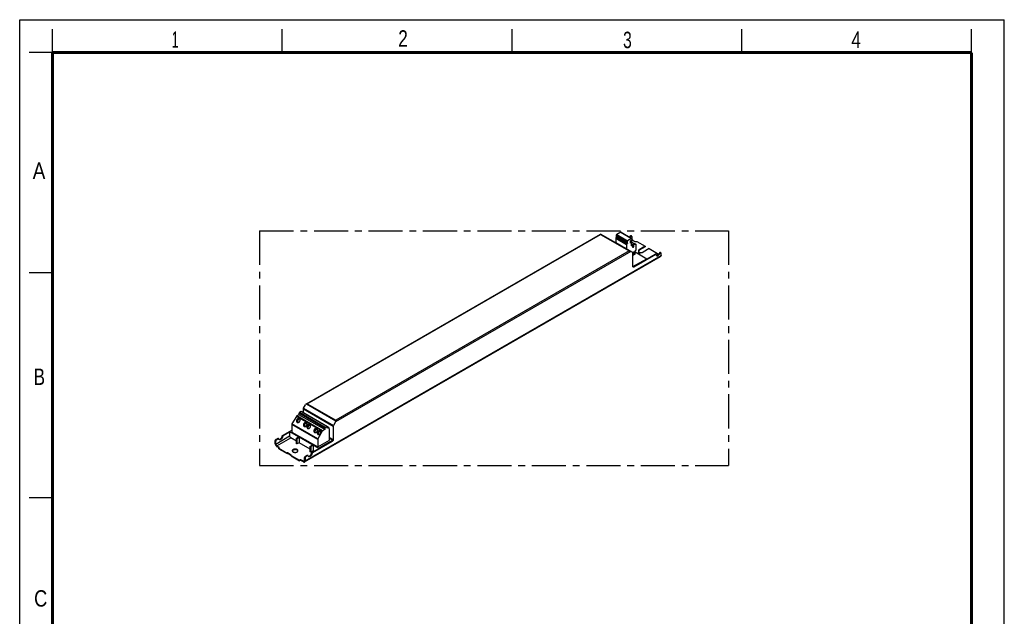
# Model space of a CAD drawing. Header units: millimetres. Extents: x 0 to 210, y 0 to 297.
# Tile 2 of 2: x 0 to 210, y 170 to 297. Entities that reach past the tile are written whole.
import ezdxf

# ---------------------------------------------------------------- set-up
doc = ezdxf.new("R2010")
doc.units = ezdxf.units.MM
doc.header["$LTSCALE"] = 19.36
doc.linetypes.add('CENTER', pattern=[0.6, 0.375, -0.075, 0.075, -0.075])
doc.layers.get('0').update_dxf_attribs({"linetype": 'CONTINUOUS'})
doc.layers.add('DEFAULT_1', color=7, linetype='CENTER')
doc.layers.add('Z_AXIS', color=7, linetype='CONTINUOUS')
doc.styles.add('TEXTSTYLE_2', font='txt', dxfattribs={"width": 0.75})

msp = doc.modelspace()

# ---------------------------------------------------------------- linework, layer by layer
at = {"color": 2, "linetype": 'Continuous'}
for p, q in [((0, 0), (0, 297)), ((0, 297), (210, 297)), ((210, 0), (210, 297)), ((7, 290), (7, 295)), ((56, 290), (56, 295)), ((105, 290), (105, 295)), ((154, 290), (154, 295)), ((203, 290), (203, 295)), ((7, 290), (2, 290)), ((7, 243), (2, 243)), ((7, 195), (2, 195))]:
    msp.add_line(p, q, dxfattribs=at)
at = {"color": 7, "linetype": 'Continuous'}
for p, q in [((61.138, 215.054), (123.889, 251.283)), ((130.759, 247.317), (123.889, 251.283)), ((130.547, 250.762), (130.547, 250.392)), ((130.614, 250.127), (130.616, 250.123)), ((130.616, 250.123), (130.635, 250.092)), ((130.781, 249.949), (131.184, 249.716)), ((60.763, 202.675), (136.706, 246.521)), ((130.802, 244.352), (130.802, 247.221)), ((130.803, 244.34), (133.729, 246.03)), ((130.908, 244.291), (135.543, 246.967)), ((135.649, 246.906), (131.014, 244.23)), ((131.237, 247.469), (133.729, 246.03)), ((131.746, 247.175), (132.149, 247.408)), ((131.852, 247.114), (132.255, 247.347)), ((132.179, 247.411), (132.285, 247.35)), ((132.298, 246.857), (132.298, 247.322)), ((133.729, 246.03), (133.729, 245.92)), ((135.724, 246.913), (135.618, 246.974)), ((136.158, 246.845), (136.063, 246.9)), ((136.805, 246.74), (136.805, 247.149)), ((60.545, 214.128), (60.99, 214.897)), ((60.502, 213.163), (60.502, 213.981)), ((66.866, 210.307), (66.866, 207.439)), ((67.354, 211.223), (66.909, 210.453)), ((56.079, 208.314), (58.041, 209.447)), ((57.574, 209.055), (56.185, 208.253)), ((57.574, 209.166), (58.041, 209.435)), ((57.574, 209.166), (57.574, 208.223)), ((57.574, 209.166), (63.726, 205.614)), ((59.049, 207.776), (59.484, 208.027)), ((59.155, 207.714), (59.59, 207.965)), ((59.484, 208.027), (59.59, 207.965)), ((59.59, 207.965), (59.59, 206.79)), ((54.498, 206.569), (54.498, 207.157)), ((54.605, 206.508), (54.605, 207.096)), ((54.711, 207.524), (55.039, 207.714)), ((54.817, 207.463), (55.146, 207.653)), ((54.838, 206.104), (55.241, 205.871)), ((54.838, 205.981), (55.241, 205.749)), ((55.221, 207.661), (55.114, 207.722)), ((59.006, 207.126), (57.808, 207.818)), ((59.006, 206.575), (59.006, 207.702)), ((59.112, 206.514), (59.006, 206.575)), ((59.112, 207.641), (59.112, 206.514)), ((59.59, 206.79), (59.112, 206.514)), ((61.976, 205.412), (59.59, 206.79)), ((61.976, 204.861), (61.976, 205.987)), ((62.019, 206.061), (62.453, 206.312)), ((62.082, 205.926), (62.082, 204.799)), ((62.125, 206), (62.559, 206.251)), ((62.337, 204.701), (66.548, 207.133)), ((66.654, 207.071), (62.443, 204.64)), ((62.453, 206.312), (62.559, 206.251)), ((62.559, 206.251), (62.559, 205.075)), ((63.726, 205.614), (66.725, 207.345)), ((66.725, 207.345), (66.102, 207.705)), ((60.968, 203.911), (61.297, 204.101)), ((61.403, 204.04), (61.075, 203.85)), ((61.478, 204.048), (61.372, 204.109)), ((62.082, 204.799), (61.976, 204.861)), ((62.559, 205.075), (62.082, 204.799)), ((62.772, 204.953), (62.559, 205.075)), ((63.726, 205.614), (63.726, 205.504)), ((60.523, 202.821), (60.12, 203.054)), ((60.523, 202.699), (60.12, 202.932)), ((60.756, 202.956), (60.756, 203.544)), ((60.862, 203.483), (60.862, 202.895))]:
    msp.add_line(p, q, dxfattribs=at)
at = {"color": 9, "linetype": 'Continuous'}
for p, q in [((61.348, 215.104), (123.889, 251.212)), ((123.889, 251.212), (129.956, 247.709)), ((130.318, 249.682), (130.781, 249.949)), ((60.862, 202.895), (136.805, 246.74)), ((130.314, 247.573), (67.354, 211.223)), ((129.956, 247.709), (67.415, 211.602)), ((132.149, 247.408), (132.255, 247.347)), ((135.649, 246.906), (135.543, 246.967)), ((131.014, 244.23), (130.908, 244.291)), ((61.138, 215.054), (67.415, 211.43)), ((61.348, 215.104), (67.415, 211.602)), ((60.502, 213.981), (66.866, 210.307)), ((60.545, 214.128), (66.909, 210.453)), ((54.605, 206.508), (57.574, 208.223)), ((55.975, 208.156), (56.081, 208.095)), ((56.079, 208.314), (56.185, 208.253)), ((54.498, 207.157), (54.605, 207.096)), ((54.711, 207.524), (54.817, 207.463)), ((54.838, 206.104), (57.808, 207.818)), ((55.146, 207.653), (55.039, 207.714)), ((59.006, 207.702), (59.112, 207.641)), ((59.049, 207.776), (59.155, 207.714)), ((61.976, 205.987), (62.082, 205.926)), ((62.019, 206.061), (62.125, 206)), ((66.102, 207.88), (66.866, 207.439)), ((66.548, 207.133), (66.654, 207.071)), ((60.968, 203.911), (61.075, 203.85)), ((61.403, 204.04), (61.297, 204.101)), ((62.233, 204.543), (62.339, 204.482)), ((62.337, 204.701), (62.443, 204.64)), ((60.756, 202.956), (60.523, 202.821)), ((60.756, 203.544), (60.862, 203.483))]:
    msp.add_line(p, q, dxfattribs=at)
at = {"color": 7, "linetype": 'Continuous', "const_width": 0.7}
for points in [[(7, 7), (7, 290)], [(7, 290), (203, 290)], [(203, 7), (203, 290)]]:
    msp.add_lwpolyline(points, dxfattribs=at)
at = {"color": 7, "linetype": 'Continuous'}
for points in [[(123.889, 251.283), (123.888, 251.28), (123.889, 251.274)], [(123.889, 251.274), (123.889, 251.249), (123.889, 251.232), (123.889, 251.212)], [(130.078, 250.663), (130.082, 250.669), (130.111, 250.717), (130.138, 250.768)], [(130.184, 250.602), (130.188, 250.608), (130.217, 250.656), (130.244, 250.707)], [(130.635, 250.092), (130.657, 250.062), (130.68, 250.034), (130.704, 250.009), (130.729, 249.986), (130.755, 249.966), (130.781, 249.949)], [(129.956, 247.709), (129.993, 247.708), (130.029, 247.704), (130.065, 247.697), (130.1, 247.687), (130.134, 247.675), (130.166, 247.659)], [(130.802, 247.221), (130.801, 247.242), (130.797, 247.262), (130.791, 247.28), (130.782, 247.295), (130.771, 247.307), (130.759, 247.317)], [(132.149, 247.408), (132.156, 247.411), (132.162, 247.413), (132.168, 247.414), (132.174, 247.413), (132.179, 247.411)], [(132.285, 247.35), (132.28, 247.352), (132.274, 247.352), (132.268, 247.352), (132.262, 247.35), (132.255, 247.347)], [(132.298, 247.322), (132.297, 247.33), (132.296, 247.336), (132.293, 247.342), (132.289, 247.346), (132.285, 247.35)], [(135.543, 246.967), (135.558, 246.974), (135.572, 246.979), (135.586, 246.981), (135.599, 246.981), (135.61, 246.978), (135.618, 246.974)], [(135.724, 246.913), (135.716, 246.917), (135.705, 246.92), (135.692, 246.92), (135.678, 246.918), (135.664, 246.913), (135.649, 246.906)], [(135.753, 246.868), (135.749, 246.882), (135.744, 246.894), (135.736, 246.904), (135.727, 246.912), (135.724, 246.913)], [(135.753, 246.868), (135.763, 246.828), (135.777, 246.793), (135.794, 246.761), (135.814, 246.733), (135.838, 246.709), (135.864, 246.689), (135.869, 246.686)], [(135.821, 246.725), (135.853, 246.72), (135.889, 246.72), (135.926, 246.724), (135.964, 246.734), (136.004, 246.748), (136.044, 246.767), (136.084, 246.79), (136.124, 246.817), (136.163, 246.849), (136.202, 246.884), (136.239, 246.923), (136.275, 246.965), (136.308, 247.009), (136.34, 247.056), (136.369, 247.104), (136.395, 247.155)], [(135.869, 246.686), (135.893, 246.674), (135.925, 246.664), (135.959, 246.659), (135.995, 246.659), (136.032, 246.663), (136.07, 246.672), (136.11, 246.687), (136.15, 246.705), (136.19, 246.729), (136.23, 246.756), (136.269, 246.788), (136.308, 246.823), (136.345, 246.862), (136.381, 246.903), (136.414, 246.948), (136.446, 246.995), (136.475, 247.043), (136.502, 247.094)], [(136.805, 246.74), (136.804, 246.703), (136.799, 246.668), (136.791, 246.635), (136.78, 246.605), (136.765, 246.579), (136.748, 246.556), (136.728, 246.536), (136.706, 246.521)], [(130.864, 244.215), (130.848, 244.226), (130.835, 244.241), (130.823, 244.258), (130.814, 244.278), (130.807, 244.301), (130.803, 244.325), (130.802, 244.352)], [(130.908, 244.291), (130.887, 244.28), (130.866, 244.272), (130.846, 244.266), (130.826, 244.263), (130.821, 244.263)], [(131.014, 244.23), (130.99, 244.217), (130.967, 244.209), (130.944, 244.203), (130.922, 244.201), (130.901, 244.202), (130.882, 244.207), (130.864, 244.215)], [(61.348, 215.104), (61.311, 215.103), (61.275, 215.099), (61.238, 215.092), (61.203, 215.083), (61.17, 215.07), (61.138, 215.054)], [(60.502, 213.981), (60.503, 214.005), (60.507, 214.029), (60.513, 214.053), (60.522, 214.079), (60.532, 214.103), (60.545, 214.128)], [(66.909, 210.453), (66.896, 210.429), (66.886, 210.404), (66.877, 210.379), (66.871, 210.354), (66.867, 210.33), (66.866, 210.307)], [(67.415, 211.602), (67.415, 211.579), (67.415, 211.554), (67.415, 211.496)], [(67.415, 211.496), (67.415, 211.464), (67.415, 211.43)], [(55.317, 207.473), (55.324, 207.471), (55.36, 207.467), (55.397, 207.468), (55.436, 207.475), (55.477, 207.486), (55.518, 207.503), (55.559, 207.524), (55.601, 207.551), (55.642, 207.581), (55.682, 207.616), (55.721, 207.655), (55.758, 207.697), (55.794, 207.742), (55.827, 207.79), (55.858, 207.84), (55.886, 207.891), (55.911, 207.944), (55.932, 207.997), (55.95, 208.051), (55.964, 208.104), (55.975, 208.156)], [(56.081, 208.095), (56.071, 208.043), (56.056, 207.99), (56.039, 207.936), (56.017, 207.883), (55.992, 207.83), (55.964, 207.778), (55.933, 207.729), (55.9, 207.681), (55.864, 207.636), (55.827, 207.594), (55.788, 207.555), (55.748, 207.52), (55.707, 207.489), (55.665, 207.463), (55.624, 207.442), (55.583, 207.425), (55.542, 207.413), (55.503, 207.407), (55.466, 207.406), (55.43, 207.41), (55.397, 207.419), (55.365, 207.433)], [(55.975, 208.156), (55.979, 208.175), (55.984, 208.193), (55.992, 208.212), (56.001, 208.23), (56.012, 208.248), (56.023, 208.265), (56.036, 208.28), (56.05, 208.293), (56.064, 208.305), (56.079, 208.314)], [(56.185, 208.253), (56.17, 208.243), (56.156, 208.232), (56.142, 208.218), (56.13, 208.203), (56.118, 208.187), (56.107, 208.169), (56.098, 208.151), (56.09, 208.132), (56.085, 208.114), (56.081, 208.095)], [(57.574, 208.223), (57.576, 208.191), (57.58, 208.159), (57.587, 208.126), (57.597, 208.092), (57.61, 208.059), (57.625, 208.025), (57.643, 207.993), (57.662, 207.961), (57.684, 207.931), (57.706, 207.903), (57.731, 207.878), (57.756, 207.855), (57.781, 207.835), (57.808, 207.818)], [(54.498, 207.157), (54.5, 207.185), (54.504, 207.215), (54.51, 207.245), (54.519, 207.275), (54.531, 207.306), (54.545, 207.336), (54.561, 207.366), (54.578, 207.395), (54.598, 207.422), (54.619, 207.447), (54.641, 207.47), (54.663, 207.491), (54.687, 207.509), (54.711, 207.524)], [(54.498, 206.569), (54.5, 206.53), (54.505, 206.489), (54.513, 206.447), (54.524, 206.404), (54.539, 206.361), (54.556, 206.318), (54.575, 206.276), (54.598, 206.235), (54.623, 206.195), (54.649, 206.156), (54.678, 206.12), (54.708, 206.086), (54.739, 206.055), (54.772, 206.027), (54.804, 206.002), (54.838, 205.981)], [(54.817, 207.463), (54.793, 207.448), (54.769, 207.43), (54.747, 207.409), (54.725, 207.386), (54.704, 207.36), (54.684, 207.333), (54.667, 207.305), (54.651, 207.275), (54.637, 207.245), (54.626, 207.214), (54.616, 207.184), (54.61, 207.153), (54.606, 207.124), (54.605, 207.096)], [(54.838, 206.104), (54.812, 206.121), (54.786, 206.14), (54.761, 206.163), (54.737, 206.189), (54.714, 206.217), (54.692, 206.247), (54.673, 206.278), (54.655, 206.31), (54.64, 206.344), (54.628, 206.378), (54.618, 206.411), (54.61, 206.445), (54.606, 206.477), (54.605, 206.508)], [(55.039, 207.714), (55.054, 207.722), (55.068, 207.726), (55.082, 207.729), (55.095, 207.728), (55.107, 207.725), (55.115, 207.722)], [(55.221, 207.66), (55.213, 207.664), (55.201, 207.667), (55.188, 207.667), (55.174, 207.665), (55.16, 207.66), (55.146, 207.653)], [(55.249, 207.615), (55.246, 207.629), (55.24, 207.641), (55.232, 207.651), (55.223, 207.659), (55.221, 207.66)], [(55.365, 207.433), (55.338, 207.452), (55.313, 207.476), (55.292, 207.505), (55.274, 207.538), (55.26, 207.574), (55.249, 207.615)], [(59.006, 207.702), (59.007, 207.71), (59.008, 207.718), (59.011, 207.727), (59.014, 207.735), (59.019, 207.744), (59.024, 207.752), (59.029, 207.759), (59.036, 207.766), (59.042, 207.771), (59.049, 207.776)], [(59.155, 207.714), (59.148, 207.71), (59.142, 207.704), (59.135, 207.698), (59.13, 207.691), (59.125, 207.683), (59.12, 207.674), (59.117, 207.666), (59.114, 207.657), (59.113, 207.649), (59.112, 207.641)], [(61.976, 205.987), (61.977, 205.995), (61.978, 206.004), (61.981, 206.012), (61.984, 206.021), (61.989, 206.029), (61.994, 206.037), (61.999, 206.044), (62.005, 206.051), (62.012, 206.056), (62.019, 206.061)], [(62.125, 206), (62.118, 205.995), (62.111, 205.99), (62.105, 205.983), (62.1, 205.976), (62.095, 205.968), (62.09, 205.96), (62.087, 205.951), (62.084, 205.943), (62.083, 205.934), (62.082, 205.926)], [(66.725, 207.345), (66.712, 207.318), (66.698, 207.292), (66.683, 207.267), (66.666, 207.243), (66.648, 207.22), (66.629, 207.199), (66.61, 207.179), (66.589, 207.161), (66.569, 207.146), (66.548, 207.133)], [(66.866, 207.439), (66.864, 207.41), (66.86, 207.381), (66.854, 207.351), (66.845, 207.32), (66.833, 207.29), (66.819, 207.259), (66.804, 207.23), (66.786, 207.201), (66.766, 207.174), (66.746, 207.149), (66.724, 207.126), (66.701, 207.105), (66.678, 207.087), (66.654, 207.071)], [(60.756, 203.544), (60.758, 203.572), (60.762, 203.602), (60.768, 203.632), (60.777, 203.662), (60.789, 203.693), (60.803, 203.724), (60.819, 203.753), (60.836, 203.782), (60.856, 203.809), (60.876, 203.834), (60.898, 203.857), (60.921, 203.878), (60.945, 203.896), (60.968, 203.911)], [(61.075, 203.85), (61.051, 203.835), (61.027, 203.817), (61.005, 203.796), (60.983, 203.773), (60.962, 203.748), (60.942, 203.72), (60.925, 203.692), (60.909, 203.662), (60.895, 203.632), (60.883, 203.601), (60.874, 203.571), (60.868, 203.54), (60.864, 203.511), (60.862, 203.483)], [(61.297, 204.101), (61.312, 204.109), (61.326, 204.113), (61.34, 204.116), (61.353, 204.115), (61.364, 204.112), (61.372, 204.109)], [(61.478, 204.048), (61.471, 204.051), (61.459, 204.054), (61.446, 204.054), (61.432, 204.052), (61.418, 204.047), (61.403, 204.04)], [(61.507, 204.002), (61.503, 204.016), (61.498, 204.028), (61.49, 204.038), (61.481, 204.046), (61.478, 204.048)], [(61.623, 203.821), (61.596, 203.839), (61.571, 203.863), (61.55, 203.892), (61.532, 203.925), (61.518, 203.962), (61.507, 204.002)], [(61.575, 203.86), (61.582, 203.858), (61.618, 203.854), (61.655, 203.855), (61.694, 203.862), (61.735, 203.873), (61.776, 203.89), (61.817, 203.911), (61.858, 203.938), (61.899, 203.968), (61.94, 204.003), (61.979, 204.042), (62.016, 204.084), (62.052, 204.129), (62.085, 204.177), (62.116, 204.227), (62.144, 204.278), (62.169, 204.331), (62.19, 204.384), (62.208, 204.438), (62.222, 204.491), (62.233, 204.543)], [(62.339, 204.482), (62.328, 204.43), (62.314, 204.377), (62.296, 204.323), (62.275, 204.27), (62.25, 204.217), (62.222, 204.165), (62.191, 204.116), (62.158, 204.068), (62.122, 204.023), (62.085, 203.981), (62.046, 203.942), (62.006, 203.907), (61.965, 203.877), (61.923, 203.85), (61.882, 203.829), (61.841, 203.812), (61.8, 203.8), (61.761, 203.794), (61.724, 203.793), (61.688, 203.797), (61.655, 203.806), (61.623, 203.821)], [(62.233, 204.543), (62.237, 204.562), (62.242, 204.58), (62.25, 204.599), (62.259, 204.617), (62.27, 204.635), (62.281, 204.652), (62.294, 204.667), (62.308, 204.68), (62.322, 204.692), (62.337, 204.701)], [(62.443, 204.64), (62.428, 204.631), (62.414, 204.619), (62.4, 204.605), (62.387, 204.59), (62.376, 204.574), (62.365, 204.556), (62.356, 204.538), (62.348, 204.519), (62.343, 204.501), (62.339, 204.482)], [(60.688, 202.805), (60.669, 202.796), (60.647, 202.791), (60.624, 202.79), (60.6, 202.792), (60.575, 202.798), (60.549, 202.808), (60.523, 202.821)], [(60.523, 202.699), (60.556, 202.682), (60.589, 202.668), (60.622, 202.659), (60.653, 202.654), (60.683, 202.653), (60.712, 202.656), (60.738, 202.664), (60.763, 202.675)], [(60.756, 202.956), (60.755, 202.927), (60.751, 202.9), (60.743, 202.875), (60.733, 202.853), (60.721, 202.834), (60.705, 202.818), (60.688, 202.805)], [(60.763, 202.675), (60.785, 202.691), (60.805, 202.71), (60.822, 202.733), (60.837, 202.76), (60.848, 202.79), (60.856, 202.822), (60.861, 202.857), (60.862, 202.895)]]:
    msp.add_lwpolyline(points, dxfattribs=at)
for centre, start_param, end_param in [((61.138, 214.812), 0.7854046, 1.5708027), ((67.205, 211.309), -1.5707899, -0.7853918)]:
    msp.add_ellipse(centre, major_axis=(0.148, 0.257), ratio=0.5773494, start_param=start_param, end_param=end_param, dxfattribs=at)
at = {"layer": 'DEFAULT_1', "color": 5, "linetype": 'CENTER'}
for p, q in [((51.167, 251.957), (51.167, 201.944)), ((51.167, 251.957), (151.182, 251.957)), ((151.182, 251.957), (151.182, 201.944)), ((51.167, 201.944), (151.182, 201.944))]:
    msp.add_line(p, q, dxfattribs=at)
at = {"layer": 'Z_AXIS', "color": 7, "linetype": 'Continuous'}
for p, q in [((127.111, 250.439), (127.111, 249.496)), ((127.289, 250.64), (127.196, 250.586)), ((127.228, 251.033), (127.228, 250.869)), ((127.228, 250.869), (129.561, 249.522)), ((127.228, 250.869), (127.289, 250.64)), ((127.289, 250.64), (129.622, 249.293)), ((128.182, 251.707), (127.334, 251.217)), ((128.257, 251.714), (130.591, 250.367)), ((130.516, 250.36), (129.667, 249.87)), ((130.244, 250.707), (130.138, 250.768)), ((130.282, 249.833), (130.622, 250.134)), ((130.392, 250.933), (130.498, 250.872)), ((130.622, 250.134), (130.622, 250.298)), ((127.111, 249.496), (127.047, 249.459)), ((127.111, 249.496), (129.211, 248.284)), ((129.232, 248.296), (129.147, 248.247)), ((129.444, 248.173), (129.232, 248.296)), ((129.444, 248.173), (129.36, 248.124)), ((129.444, 249.092), (129.444, 248.173)), ((129.622, 249.293), (129.529, 249.239)), ((129.561, 249.686), (129.561, 249.522)), ((129.561, 249.522), (129.622, 249.293)), ((130.282, 249.306), (130.282, 249.833)), ((130.282, 249.703), (131.188, 249.18)), ((130.282, 249.514), (130.463, 249.41)), ((130.463, 249.41), (130.282, 249.306)), ((130.463, 248.761), (130.463, 249.41)), ((130.463, 249.043), (130.494, 249.025)), ((130.516, 249.037), (130.463, 249.006)), ((130.728, 248.914), (130.463, 248.761)), ((131.22, 249.187), (130.516, 249.037)), ((130.728, 248.914), (130.516, 249.037)), ((130.688, 248.526), (130.794, 248.465)), ((131.432, 249.065), (130.728, 248.914)), ((130.853, 248.812), (130.959, 248.751)), ((131.233, 249.188), (131.22, 249.187)), ((131.254, 249.183), (131.467, 249.06)), ((131.491, 247.935), (131.491, 249.005)), ((131.608, 249.716), (133.401, 248.682)), ((133.401, 248.682), (132.128, 247.947)), ((133.401, 248.559), (132.128, 247.824)), ((134.27, 248.179), (132.998, 247.445)), ((133.401, 248.682), (133.401, 248.559)), ((134.27, 248.179), (136.063, 247.145)), ((131.237, 246.979), (130.802, 246.728)), ((130.835, 247.067), (130.941, 247.006)), ((131.045, 247.431), (131.151, 247.369)), ((131.237, 247.69), (131.407, 247.788)), ((131.237, 246.979), (131.237, 247.69)), ((132.173, 247.421), (132.221, 247.4)), ((132.221, 247.4), (132.273, 247.383)), ((132.273, 247.383), (132.327, 247.368)), ((136.005, 246.975), (135.995, 246.961)), ((136.021, 246.992), (136.005, 246.975)), ((136.063, 247.145), (136.063, 247.022)), ((136.502, 247.094), (136.395, 247.155)), ((136.65, 247.32), (136.756, 247.259)), ((59.007, 212.406), (58.072, 210.787)), ((59.568, 212.766), (59.082, 212.486)), ((59.568, 213.06), (59.568, 212.766)), ((65.084, 209.582), (59.568, 212.766)), ((60.035, 213.428), (59.653, 213.207)), ((65.678, 210.17), (60.035, 213.428)), ((60.41, 213.216), (65.925, 210.032)), ((58.041, 210.683), (58.041, 209.068)), ((65.551, 210.243), (65.169, 210.023)), ((65.572, 210.011), (65.635, 210.047)), ((65.85, 210.025), (65.572, 209.864)), ((65.572, 209.864), (65.572, 210.011)), ((65.678, 210.121), (65.678, 210.17)), ((66.102, 209.607), (65.95, 210.001)), ((58.041, 209.068), (63.556, 205.883)), ((64.522, 209.222), (63.588, 207.603)), ((65.084, 209.582), (64.597, 209.301)), ((65.084, 209.876), (65.084, 209.582)), ((66.102, 207.353), (66.102, 209.607)), ((63.556, 207.498), (63.556, 205.883)), ((63.556, 205.883), (66.102, 207.353)), ((55.241, 205.504), (55.241, 205.626)), ((55.241, 205.626), (57.033, 204.591)), ((55.241, 205.504), (57.033, 204.469)), ((55.299, 205.701), (55.283, 205.718)), ((55.309, 205.687), (55.299, 205.701)), ((57.033, 204.591), (57.055, 204.603)), ((57.033, 204.469), (57.033, 204.591)), ((57.033, 204.469), (57.055, 204.481)), ((57.924, 204.15), (57.14, 204.603)), ((57.903, 204.04), (57.14, 204.481)), ((57.903, 204.089), (57.924, 204.101)), ((57.903, 203.967), (57.903, 204.089)), ((57.903, 204.089), (59.696, 203.054)), ((57.903, 203.967), (59.696, 202.932)), ((57.924, 204.101), (57.931, 204.105)), ((59.696, 202.932), (59.696, 203.054))]:
    msp.add_line(p, q, dxfattribs=at)
at = {"layer": 'Z_AXIS', "color": 9, "linetype": 'Continuous'}
for p, q in [((127.111, 250.439), (129.444, 249.092)), ((127.196, 250.586), (129.529, 249.239)), ((127.228, 251.033), (129.561, 249.686)), ((127.334, 251.217), (129.667, 249.87)), ((128.182, 251.707), (130.516, 250.36)), ((130.282, 249.687), (131.168, 249.176)), ((131.432, 249.065), (131.22, 249.187)), ((132.128, 247.947), (132.128, 247.824)), ((64.522, 209.222), (59.007, 212.406)), ((64.597, 209.301), (59.082, 212.486)), ((65.084, 209.876), (59.568, 213.06)), ((65.169, 210.023), (59.653, 213.207)), ((63.556, 207.498), (58.041, 210.683)), ((63.588, 207.603), (58.072, 210.787)), ((65.85, 210.025), (65.679, 210.123)), ((55.241, 205.871), (55.241, 205.749)), ((57.055, 204.603), (57.055, 204.481)), ((57.14, 204.603), (57.14, 204.481)), ((57.924, 204.15), (57.924, 204.101)), ((60.12, 203.054), (60.12, 202.932))]:
    msp.add_line(p, q, dxfattribs=at)
at = {"layer": 'Z_AXIS', "color": 7, "linetype": 'Continuous'}
for points in [[(127.196, 250.586), (127.182, 250.577), (127.17, 250.566), (127.157, 250.553), (127.146, 250.539), (127.136, 250.523), (127.127, 250.506), (127.12, 250.489), (127.115, 250.472), (127.112, 250.455), (127.111, 250.439)], [(127.334, 251.217), (127.317, 251.206), (127.301, 251.192), (127.286, 251.176), (127.271, 251.157), (127.259, 251.138), (127.248, 251.117), (127.239, 251.095), (127.233, 251.074), (127.229, 251.053), (127.228, 251.033)], [(128.257, 251.714), (128.245, 251.719), (128.23, 251.721), (128.215, 251.72), (128.199, 251.715), (128.182, 251.707)], [(130.392, 250.933), (130.381, 250.938), (130.364, 250.943), (130.346, 250.944), (130.327, 250.942), (130.306, 250.937), (130.286, 250.928), (130.264, 250.917), (130.244, 250.902), (130.223, 250.885), (130.203, 250.865), (130.185, 250.843), (130.167, 250.819), (130.152, 250.794), (130.138, 250.768)], [(130.498, 250.872), (130.487, 250.877), (130.47, 250.882), (130.452, 250.883), (130.433, 250.881), (130.412, 250.876), (130.392, 250.867), (130.371, 250.855), (130.35, 250.841), (130.329, 250.824), (130.309, 250.804), (130.291, 250.782), (130.273, 250.758), (130.258, 250.733), (130.244, 250.707)], [(130.547, 250.762), (130.546, 250.786), (130.542, 250.807), (130.536, 250.826), (130.527, 250.843), (130.516, 250.858), (130.503, 250.869), (130.498, 250.872)], [(130.591, 250.367), (130.583, 250.371), (130.575, 250.373), (130.566, 250.374), (130.556, 250.374), (130.546, 250.372), (130.536, 250.369), (130.526, 250.365), (130.516, 250.36)], [(130.622, 250.298), (130.621, 250.31), (130.62, 250.321), (130.617, 250.331), (130.614, 250.341), (130.609, 250.349), (130.604, 250.356), (130.598, 250.362), (130.591, 250.367)], [(129.529, 249.239), (129.521, 249.234), (129.513, 249.227), (129.505, 249.22), (129.497, 249.213), (129.489, 249.204), (129.482, 249.195), (129.475, 249.186), (129.469, 249.176), (129.464, 249.165), (129.459, 249.155), (129.454, 249.144), (129.451, 249.133), (129.448, 249.122), (129.446, 249.112), (129.445, 249.102), (129.444, 249.092)], [(129.667, 249.87), (129.657, 249.863), (129.646, 249.855), (129.636, 249.847), (129.627, 249.837), (129.617, 249.826), (129.608, 249.815), (129.6, 249.803), (129.592, 249.79), (129.585, 249.778), (129.579, 249.764), (129.574, 249.751), (129.569, 249.737), (129.566, 249.724), (129.563, 249.711), (129.562, 249.698), (129.561, 249.686)], [(130.853, 248.812), (130.841, 248.817), (130.829, 248.82), (130.815, 248.82), (130.8, 248.817), (130.785, 248.812), (130.77, 248.804), (130.755, 248.794), (130.74, 248.782), (130.726, 248.768), (130.712, 248.752), (130.699, 248.735), (130.688, 248.717), (130.678, 248.698), (130.669, 248.678), (130.662, 248.659), (130.658, 248.639), (130.655, 248.62), (130.654, 248.602)], [(130.654, 248.602), (130.655, 248.585), (130.658, 248.569), (130.662, 248.556), (130.669, 248.544), (130.678, 248.534), (130.688, 248.526)], [(130.959, 248.751), (130.953, 248.754), (130.939, 248.758), (130.925, 248.759), (130.909, 248.756), (130.893, 248.751), (130.876, 248.743), (130.86, 248.732), (130.843, 248.718), (130.828, 248.703), (130.813, 248.685), (130.8, 248.666), (130.788, 248.645), (130.778, 248.624), (130.77, 248.603), (130.764, 248.581), (130.761, 248.561), (130.76, 248.541)], [(130.76, 248.541), (130.761, 248.522), (130.764, 248.506), (130.77, 248.491), (130.778, 248.479), (130.788, 248.469), (130.794, 248.465)], [(130.794, 248.465), (130.8, 248.462), (130.813, 248.458), (130.828, 248.458), (130.843, 248.46), (130.86, 248.465), (130.876, 248.473), (130.893, 248.484), (130.909, 248.498), (130.925, 248.514), (130.939, 248.531), (130.953, 248.55), (130.964, 248.571), (130.974, 248.592), (130.982, 248.613), (130.988, 248.635), (130.992, 248.655), (130.993, 248.675)], [(130.993, 248.675), (130.992, 248.694), (130.988, 248.711), (130.982, 248.725), (130.974, 248.738), (130.964, 248.747), (130.959, 248.751)], [(131.184, 249.716), (131.209, 249.703), (131.236, 249.692), (131.266, 249.683), (131.297, 249.675), (131.329, 249.67), (131.362, 249.667), (131.396, 249.666), (131.43, 249.667), (131.463, 249.67), (131.495, 249.675), (131.526, 249.683), (131.556, 249.692), (131.583, 249.703), (131.608, 249.716)], [(131.254, 249.183), (131.244, 249.187), (131.233, 249.188)], [(131.407, 247.788), (131.42, 247.797), (131.433, 247.807), (131.445, 247.82), (131.457, 247.835), (131.467, 247.851), (131.475, 247.868), (131.482, 247.885), (131.487, 247.902), (131.49, 247.918), (131.491, 247.935)], [(131.467, 249.06), (131.456, 249.065), (131.445, 249.066), (131.432, 249.065)], [(131.491, 249.005), (131.49, 249.02), (131.487, 249.033), (131.482, 249.045), (131.475, 249.054), (131.467, 249.06)], [(132.128, 247.947), (132.087, 247.921), (132.051, 247.893), (132.02, 247.863), (131.995, 247.832), (131.974, 247.799), (131.96, 247.765), (131.951, 247.73), (131.948, 247.696)], [(132.128, 247.824), (132.087, 247.798), (132.051, 247.77), (132.02, 247.741), (131.995, 247.709)], [(130.802, 247.106), (130.803, 247.104), (130.811, 247.089), (130.822, 247.076), (130.835, 247.067)], [(131.045, 247.431), (131.03, 247.437), (131.014, 247.44), (130.997, 247.44), (130.978, 247.436), (130.959, 247.43), (130.94, 247.42), (130.921, 247.407), (130.902, 247.392), (130.883, 247.374), (130.866, 247.354), (130.85, 247.332), (130.835, 247.309), (130.822, 247.285), (130.811, 247.26)], [(131.151, 247.369), (131.143, 247.373), (131.126, 247.378), (131.108, 247.379), (131.088, 247.376), (131.067, 247.369), (131.046, 247.359), (131.025, 247.345), (131.004, 247.328), (130.984, 247.308), (130.966, 247.285), (130.949, 247.261), (130.934, 247.235), (130.921, 247.208), (130.911, 247.181), (130.904, 247.153), (130.899, 247.127), (130.898, 247.102)], [(130.898, 247.102), (130.899, 247.078), (130.904, 247.057), (130.911, 247.038), (130.921, 247.023), (130.934, 247.01), (130.941, 247.006)], [(130.941, 247.006), (130.949, 247.002), (130.966, 246.997), (130.984, 246.996), (131.004, 246.999), (131.025, 247.005), (131.046, 247.016), (131.067, 247.03), (131.088, 247.047), (131.108, 247.067), (131.126, 247.09), (131.143, 247.114), (131.158, 247.14), (131.171, 247.167), (131.181, 247.194), (131.188, 247.221), (131.193, 247.248), (131.194, 247.273)], [(131.194, 247.273), (131.193, 247.297), (131.188, 247.318), (131.181, 247.337), (131.171, 247.352), (131.158, 247.364), (131.151, 247.369)], [(131.948, 247.696), (131.951, 247.661), (131.96, 247.626), (131.974, 247.593), (131.995, 247.56), (132.02, 247.528), (132.051, 247.498), (132.087, 247.47), (132.128, 247.445), (132.173, 247.421)], [(131.995, 247.709), (131.974, 247.676), (131.96, 247.642)], [(132.327, 247.368), (132.384, 247.356), (132.443, 247.347), (132.502, 247.342), (132.563, 247.341), (132.623, 247.342), (132.683, 247.347), (132.741, 247.356), (132.798, 247.368), (132.853, 247.383), (132.904, 247.4), (132.953, 247.421), (132.998, 247.445)], [(136.063, 247.145), (136.04, 247.13), (136.021, 247.114), (136.005, 247.097), (135.992, 247.079), (135.983, 247.061), (135.977, 247.041), (135.975, 247.022)], [(135.975, 247.022), (135.977, 247.003), (135.983, 246.984), (135.992, 246.965), (136.005, 246.947), (136.021, 246.93), (136.04, 246.914), (136.063, 246.9)], [(136.063, 247.022), (136.04, 247.007), (136.021, 246.992)], [(136.65, 247.32), (136.639, 247.325), (136.622, 247.33), (136.604, 247.331), (136.585, 247.329), (136.564, 247.324), (136.543, 247.315), (136.522, 247.304), (136.501, 247.289), (136.481, 247.272), (136.461, 247.252), (136.443, 247.23), (136.425, 247.206), (136.41, 247.181), (136.395, 247.155)], [(136.756, 247.259), (136.745, 247.264), (136.728, 247.269), (136.71, 247.27), (136.691, 247.268), (136.67, 247.263), (136.649, 247.254), (136.628, 247.243), (136.608, 247.228), (136.587, 247.211), (136.567, 247.191), (136.549, 247.169), (136.531, 247.145), (136.516, 247.12), (136.502, 247.094)], [(136.805, 247.149), (136.804, 247.173), (136.8, 247.194), (136.794, 247.214), (136.785, 247.23), (136.774, 247.245), (136.76, 247.256), (136.756, 247.259)], [(59.082, 212.486), (59.068, 212.476), (59.055, 212.465), (59.041, 212.453), (59.029, 212.438), (59.018, 212.423), (59.007, 212.406)], [(59.653, 213.207), (59.645, 213.202), (59.637, 213.196), (59.629, 213.189), (59.621, 213.181), (59.613, 213.173), (59.606, 213.164), (59.599, 213.154), (59.593, 213.144), (59.588, 213.134), (59.583, 213.123), (59.578, 213.112), (59.575, 213.101), (59.572, 213.091), (59.57, 213.08), (59.569, 213.07), (59.568, 213.06)], [(60.41, 213.216), (60.406, 213.218), (60.396, 213.222), (60.391, 213.222)], [(58.072, 210.787), (58.063, 210.77), (58.055, 210.752), (58.049, 210.734), (58.045, 210.716), (58.042, 210.699), (58.041, 210.683)], [(59.091, 211.695), (59.069, 211.653), (59.051, 211.61), (59.037, 211.565), (59.027, 211.52), (59.021, 211.475), (59.02, 211.431), (59.022, 211.387), (59.029, 211.344), (59.04, 211.304), (59.055, 211.265), (59.074, 211.23), (59.097, 211.197), (59.123, 211.168), (59.152, 211.143), (59.184, 211.121)], [(59.634, 211.901), (59.6, 211.918), (59.563, 211.93), (59.525, 211.938), (59.485, 211.942), (59.445, 211.94), (59.404, 211.934), (59.364, 211.924), (59.323, 211.908), (59.284, 211.889), (59.246, 211.865), (59.21, 211.837), (59.176, 211.806), (59.145, 211.772), (59.117, 211.735), (59.091, 211.695)], [(59.184, 211.121), (59.219, 211.104), (59.255, 211.092), (59.294, 211.084), (59.333, 211.08), (59.374, 211.082), (59.414, 211.088), (59.455, 211.098), (59.495, 211.114), (59.534, 211.133), (59.572, 211.157), (59.608, 211.185), (59.642, 211.216), (59.674, 211.25), (59.702, 211.287), (59.727, 211.327)], [(59.316, 211.565), (59.293, 211.52), (59.274, 211.473), (59.26, 211.426), (59.25, 211.377), (59.245, 211.329), (59.245, 211.282), (59.25, 211.235), (59.26, 211.191), (59.275, 211.149), (59.294, 211.11), (59.312, 211.082)], [(59.732, 211.81), (59.699, 211.812), (59.656, 211.809), (59.612, 211.8), (59.568, 211.787), (59.526, 211.768), (59.485, 211.744), (59.445, 211.716), (59.408, 211.683), (59.374, 211.647), (59.343, 211.608), (59.316, 211.565)], [(59.727, 211.327), (59.749, 211.369), (59.767, 211.412), (59.781, 211.457), (59.791, 211.502), (59.797, 211.547), (59.799, 211.591), (59.796, 211.635), (59.789, 211.678), (59.778, 211.718), (59.763, 211.757), (59.744, 211.792), (59.722, 211.825), (59.696, 211.854), (59.666, 211.879), (59.634, 211.901)], [(60.576, 210.837), (60.554, 210.795), (60.536, 210.752), (60.522, 210.708), (60.512, 210.663), (60.506, 210.618), (60.505, 210.573), (60.507, 210.529), (60.514, 210.487), (60.525, 210.446), (60.54, 210.408), (60.559, 210.372), (60.582, 210.34), (60.608, 210.311), (60.637, 210.285), (60.669, 210.264)], [(61.119, 211.043), (61.085, 211.06), (61.048, 211.073), (61.01, 211.081), (60.97, 211.084), (60.93, 211.083), (60.889, 211.077), (60.849, 211.066), (60.808, 211.051), (60.769, 211.031), (60.731, 211.008), (60.695, 210.98), (60.661, 210.949), (60.63, 210.914), (60.601, 210.877), (60.576, 210.837)], [(60.669, 210.264), (60.704, 210.247), (60.74, 210.234), (60.779, 210.226), (60.818, 210.223), (60.858, 210.224), (60.899, 210.23), (60.94, 210.241), (60.98, 210.256), (61.019, 210.276), (61.057, 210.3), (61.093, 210.327), (61.127, 210.359), (61.159, 210.393), (61.187, 210.43), (61.212, 210.47)], [(60.801, 210.707), (60.778, 210.662), (60.759, 210.616), (60.745, 210.568), (60.735, 210.52), (60.73, 210.472), (60.73, 210.424), (60.735, 210.378), (60.745, 210.334), (60.759, 210.292), (60.778, 210.252), (60.796, 210.225)], [(61.217, 210.953), (61.184, 210.955), (61.14, 210.951), (61.097, 210.943), (61.053, 210.929), (61.011, 210.91), (60.97, 210.887), (60.93, 210.858), (60.893, 210.826), (60.859, 210.79), (60.828, 210.75), (60.801, 210.707)], [(61.212, 210.47), (61.234, 210.512), (61.252, 210.555), (61.266, 210.599), (61.276, 210.644), (61.282, 210.689), (61.284, 210.734), (61.281, 210.778), (61.274, 210.82), (61.263, 210.861), (61.248, 210.899), (61.229, 210.935), (61.207, 210.968), (61.18, 210.997), (61.151, 211.022), (61.119, 211.043)], [(61.318, 210.409), (61.297, 210.367), (61.279, 210.324), (61.265, 210.279), (61.254, 210.234), (61.249, 210.189), (61.247, 210.145), (61.25, 210.101), (61.257, 210.058), (61.268, 210.018), (61.283, 209.979), (61.302, 209.944), (61.324, 209.911), (61.35, 209.882), (61.38, 209.857), (61.412, 209.835)], [(61.862, 210.615), (61.827, 210.632), (61.791, 210.644), (61.752, 210.652), (61.713, 210.656), (61.672, 210.654), (61.632, 210.648), (61.591, 210.638), (61.551, 210.622), (61.512, 210.603), (61.474, 210.579), (61.438, 210.551), (61.404, 210.52), (61.372, 210.486), (61.344, 210.449), (61.318, 210.409)], [(61.412, 209.835), (61.446, 209.818), (61.483, 209.806), (61.521, 209.798), (61.561, 209.794), (61.601, 209.796), (61.642, 209.802), (61.682, 209.812), (61.723, 209.828), (61.762, 209.847), (61.8, 209.871), (61.836, 209.899), (61.87, 209.93), (61.901, 209.964), (61.929, 210.001), (61.955, 210.041)], [(61.543, 210.279), (61.52, 210.234), (61.501, 210.187), (61.487, 210.14), (61.477, 210.092), (61.473, 210.043), (61.473, 209.996), (61.478, 209.949), (61.487, 209.905), (61.502, 209.863), (61.521, 209.824), (61.539, 209.796)], [(61.959, 210.524), (61.926, 210.526), (61.883, 210.523), (61.839, 210.514), (61.796, 210.501), (61.753, 210.482), (61.712, 210.458), (61.673, 210.43), (61.636, 210.397), (61.602, 210.361), (61.571, 210.322), (61.543, 210.279)], [(61.955, 210.041), (61.977, 210.083), (61.995, 210.126), (62.009, 210.171), (62.019, 210.216), (62.025, 210.261), (62.026, 210.305), (62.024, 210.349), (62.017, 210.392), (62.006, 210.432), (61.991, 210.471), (61.972, 210.506), (61.949, 210.539), (61.923, 210.568), (61.894, 210.593), (61.862, 210.615)], [(65.169, 210.023), (65.155, 210.014), (65.142, 210.003), (65.13, 209.99), (65.119, 209.975), (65.109, 209.96), (65.1, 209.943), (65.093, 209.926), (65.088, 209.909), (65.085, 209.892), (65.084, 209.876)], [(65.635, 210.047), (65.644, 210.053), (65.652, 210.061), (65.659, 210.069), (65.665, 210.079), (65.671, 210.09), (65.675, 210.1), (65.677, 210.111), (65.678, 210.121)], [(65.925, 210.032), (65.924, 210.033), (65.911, 210.037), (65.897, 210.039), (65.882, 210.037), (65.867, 210.032), (65.85, 210.025)], [(65.95, 210.001), (65.943, 210.015), (65.934, 210.025), (65.925, 210.032)], [(62.803, 209.551), (62.782, 209.509), (62.764, 209.466), (62.749, 209.422), (62.739, 209.377), (62.734, 209.332), (62.732, 209.287), (62.735, 209.243), (62.741, 209.201), (62.753, 209.16), (62.768, 209.122), (62.787, 209.086), (62.809, 209.054), (62.835, 209.025), (62.865, 208.999), (62.897, 208.978)], [(63.347, 209.757), (63.312, 209.774), (63.276, 209.787), (63.237, 209.795), (63.198, 209.798), (63.157, 209.797), (63.117, 209.791), (63.076, 209.78), (63.036, 209.765), (62.996, 209.745), (62.959, 209.722), (62.922, 209.694), (62.889, 209.663), (62.857, 209.628), (62.829, 209.591), (62.803, 209.551)], [(62.897, 208.978), (62.931, 208.961), (62.968, 208.948), (63.006, 208.94), (63.045, 208.937), (63.086, 208.938), (63.127, 208.944), (63.167, 208.955), (63.208, 208.97), (63.247, 208.99), (63.285, 209.014), (63.321, 209.041), (63.355, 209.073), (63.386, 209.107), (63.414, 209.144), (63.44, 209.184)], [(63.028, 209.422), (63.005, 209.376), (62.986, 209.33), (62.972, 209.282), (62.962, 209.234), (62.958, 209.186), (62.958, 209.138), (62.963, 209.092), (62.972, 209.048), (62.987, 209.006), (63.006, 208.966), (63.024, 208.939)], [(63.444, 209.667), (63.411, 209.669), (63.368, 209.666), (63.324, 209.657), (63.281, 209.643), (63.238, 209.624), (63.197, 209.601), (63.158, 209.572), (63.121, 209.54), (63.086, 209.504), (63.056, 209.464), (63.028, 209.422)], [(63.44, 209.184), (63.462, 209.226), (63.48, 209.269), (63.494, 209.313), (63.504, 209.358), (63.51, 209.403), (63.511, 209.448), (63.509, 209.492), (63.502, 209.534), (63.491, 209.575), (63.476, 209.613), (63.457, 209.649), (63.434, 209.682), (63.408, 209.711), (63.379, 209.736), (63.347, 209.757)], [(63.546, 209.123), (63.524, 209.081), (63.506, 209.038), (63.492, 208.993), (63.482, 208.948), (63.476, 208.903), (63.474, 208.859), (63.477, 208.815), (63.484, 208.772), (63.495, 208.732), (63.51, 208.693), (63.529, 208.658), (63.552, 208.625), (63.578, 208.596), (63.607, 208.571), (63.639, 208.549)], [(64.089, 209.329), (64.055, 209.346), (64.018, 209.358), (63.98, 209.366), (63.94, 209.37), (63.9, 209.368), (63.859, 209.362), (63.818, 209.352), (63.778, 209.336), (63.739, 209.317), (63.701, 209.293), (63.665, 209.265), (63.631, 209.234), (63.6, 209.2), (63.571, 209.163), (63.546, 209.123)], [(63.639, 208.549), (63.674, 208.532), (63.71, 208.52), (63.748, 208.512), (63.788, 208.508), (63.828, 208.51), (63.869, 208.516), (63.91, 208.527), (63.95, 208.542), (63.989, 208.561), (64.027, 208.585), (64.063, 208.613), (64.097, 208.644), (64.129, 208.678), (64.157, 208.715), (64.182, 208.755)], [(63.771, 208.993), (63.748, 208.948), (63.729, 208.902), (63.714, 208.854), (63.705, 208.806), (63.7, 208.757), (63.7, 208.71), (63.705, 208.663), (63.715, 208.619), (63.729, 208.577), (63.748, 208.538), (63.766, 208.51)], [(64.187, 209.238), (64.154, 209.24), (64.11, 209.237), (64.067, 209.228), (64.023, 209.215), (63.981, 209.196), (63.939, 209.172), (63.9, 209.144), (63.863, 209.111), (63.829, 209.075), (63.798, 209.036), (63.771, 208.993)], [(64.182, 208.755), (64.204, 208.797), (64.222, 208.84), (64.236, 208.885), (64.246, 208.93), (64.252, 208.975), (64.254, 209.02), (64.251, 209.063), (64.244, 209.106), (64.233, 209.146), (64.218, 209.185), (64.199, 209.22), (64.176, 209.253), (64.15, 209.282), (64.121, 209.307), (64.089, 209.329)], [(64.597, 209.301), (64.583, 209.292), (64.57, 209.281), (64.557, 209.268), (64.544, 209.254), (64.533, 209.239), (64.522, 209.222)], [(55.329, 205.749), (55.327, 205.768), (55.321, 205.787), (55.312, 205.806), (55.299, 205.824), (55.283, 205.841), (55.263, 205.856), (55.241, 205.871)], [(63.588, 207.603), (63.578, 207.585), (63.571, 207.568), (63.565, 207.55), (63.56, 207.532), (63.557, 207.515), (63.556, 207.498)], [(55.283, 205.718), (55.263, 205.734), (55.241, 205.749)], [(55.241, 205.626), (55.263, 205.641), (55.283, 205.656), (55.299, 205.673), (55.312, 205.691), (55.321, 205.71), (55.327, 205.729), (55.329, 205.749)], [(57.14, 204.603), (57.132, 204.607), (57.124, 204.61), (57.116, 204.612), (57.106, 204.613), (57.097, 204.614), (57.088, 204.613), (57.079, 204.612), (57.07, 204.61), (57.062, 204.607), (57.055, 204.603)], [(57.14, 204.481), (57.132, 204.485), (57.124, 204.487), (57.116, 204.489), (57.106, 204.491), (57.097, 204.491), (57.088, 204.491), (57.079, 204.489), (57.07, 204.487), (57.062, 204.485), (57.055, 204.481)], [(57.942, 204.126), (57.941, 204.131), (57.939, 204.136), (57.935, 204.142), (57.931, 204.146), (57.924, 204.15)], [(57.931, 204.105), (57.935, 204.11), (57.939, 204.115), (57.941, 204.12), (57.942, 204.126)], [(59.176, 205.326), (59.131, 205.35), (59.083, 205.37), (59.031, 205.388), (58.976, 205.403), (58.92, 205.415), (58.861, 205.423), (58.801, 205.428), (58.741, 205.43), (58.681, 205.428), (58.621, 205.423), (58.563, 205.415), (58.506, 205.403), (58.451, 205.388), (58.399, 205.37), (58.351, 205.349), (58.306, 205.326), (58.266, 205.3), (58.23, 205.272), (58.199, 205.242), (58.173, 205.211), (58.153, 205.178), (58.138, 205.144), (58.129, 205.11), (58.126, 205.075)], [(58.126, 205.075), (58.129, 205.04), (58.138, 205.006), (58.153, 204.972), (58.173, 204.939), (58.199, 204.908), (58.23, 204.878), (58.266, 204.85), (58.306, 204.824)], [(58.173, 205.088), (58.153, 205.056), (58.138, 205.022)], [(59.176, 205.204), (59.131, 205.227), (59.083, 205.248), (59.031, 205.266), (58.976, 205.281), (58.92, 205.292), (58.861, 205.301), (58.801, 205.306), (58.741, 205.308), (58.681, 205.306), (58.621, 205.301), (58.563, 205.292), (58.506, 205.281), (58.451, 205.266), (58.399, 205.248), (58.351, 205.227), (58.306, 205.204), (58.266, 205.178), (58.23, 205.15), (58.199, 205.12), (58.173, 205.088)], [(58.306, 204.824), (58.351, 204.8), (58.399, 204.78), (58.451, 204.762), (58.506, 204.747), (58.563, 204.735), (58.621, 204.727), (58.681, 204.722), (58.741, 204.72), (58.801, 204.722), (58.861, 204.727), (58.92, 204.735), (58.976, 204.747), (59.031, 204.762), (59.083, 204.78), (59.131, 204.8), (59.176, 204.824), (59.216, 204.85), (59.252, 204.878), (59.283, 204.908), (59.309, 204.939), (59.33, 204.972), (59.344, 205.006), (59.353, 205.04), (59.356, 205.075)], [(59.356, 205.075), (59.353, 205.11), (59.344, 205.144), (59.33, 205.178), (59.309, 205.211), (59.283, 205.242), (59.252, 205.272), (59.217, 205.3), (59.176, 205.326)], [(59.309, 205.088), (59.283, 205.12), (59.252, 205.15), (59.217, 205.178), (59.176, 205.204)], [(59.344, 205.022), (59.33, 205.056), (59.309, 205.088)], [(60.12, 203.054), (60.095, 203.067), (60.067, 203.078), (60.038, 203.088), (60.007, 203.095), (59.975, 203.101), (59.941, 203.104), (59.908, 203.105), (59.874, 203.104), (59.841, 203.101), (59.809, 203.095), (59.778, 203.088), (59.748, 203.078), (59.721, 203.067), (59.696, 203.054)], [(60.12, 202.932), (60.095, 202.945), (60.067, 202.956), (60.038, 202.965), (60.007, 202.973), (59.975, 202.978), (59.941, 202.981), (59.908, 202.982), (59.874, 202.981), (59.841, 202.978), (59.809, 202.973), (59.778, 202.965), (59.748, 202.956), (59.721, 202.945), (59.696, 202.932)]]:
    msp.add_lwpolyline(points, dxfattribs=at)

# ---------------------------------------------------------------- texts
at = {"color": 5, "linetype": 'Continuous', "style": 'TEXTSTYLE_2'}
for s, width, p in [('1', 0.571429, (32.414, 291)), ('2', 0.785714, (80.731, 291.24)), ('3', 0.714286, (128.684, 290.943)), ('4', 0.785714, (177.383, 290.991)), ('A', 0.857143, (2.787, 263.048)), ('B', 0.785714, (2.959, 219.099)), ('C', 0.833333, (3.07, 171.834))]:
    msp.add_text(s, height=3.5, dxfattribs=dict(at, width=width)).set_placement(p)

doc.saveas('drawing.dxf')
